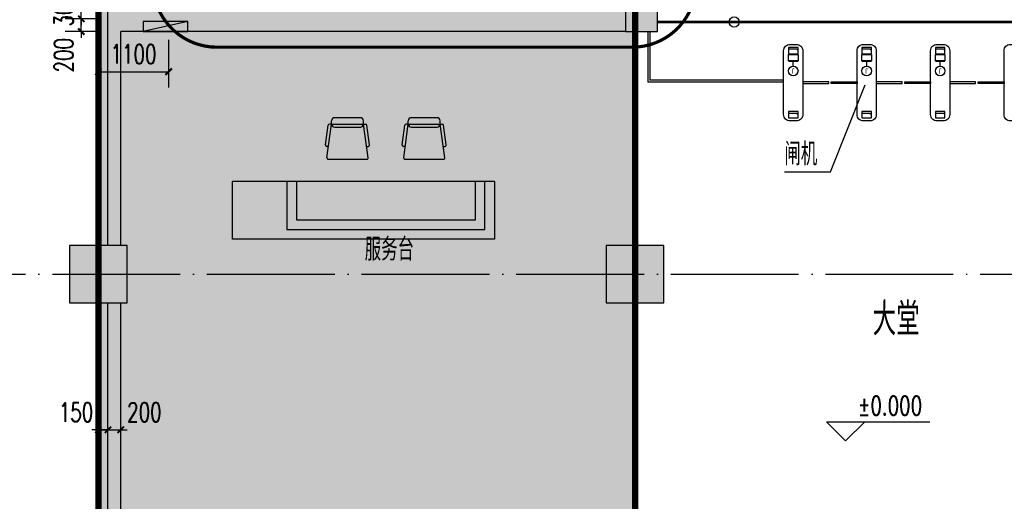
# Model space of a CAD drawing. Extents: x 797781 to 1255204, y 21234 to 1024248.
# Tile 146 of 256: x 928877 to 944287, y 184323 to 191865. Entities that reach past the tile are written whole.
import ezdxf
from ezdxf.enums import TextEntityAlignment as Align

# ---------------------------------------------------------------- set-up
doc = ezdxf.new("R2010")
doc.units = 0
doc.header["$LTSCALE"] = 1000
doc.header["$MEASUREMENT"] = 0
for name, pattern in [('( Hidden )', [0.375, 0.25, -0.125]), ('230303生产综合楼-平面图_t8$0$A40_001 核心筒$0$DASH', [0.35, 0.25, -0.1]), ('230303生产综合楼-平面图_t8$0$DASH', [0.35, 0.25, -0.1]), ('230303生产综合楼-平面图_t8$0$DOTE', [2.42, 2, -0.2, 0.02, -0.2]), ('230303生产综合楼-平面图_t8$0$建筑底图$0$DASH', [0.35, 0.25, -0.1])]:
    doc.linetypes.add(name, pattern=pattern)
for name, color, linetype in [('230303生产综合楼-平面图_t8$0$COLUMN', 40, 'Continuous'), ('230303生产综合楼-平面图_t8$0$DIM_ELEV', 3, 'Continuous'), ('230303生产综合楼-平面图_t8$0$DIM_IDEN', 3, 'Continuous'), ('230303生产综合楼-平面图_t8$0$DIM_SYMB', 3, 'Continuous'), ('230303生产综合楼-平面图_t8$0$DOTE', 1, '230303生产综合楼-平面图_t8$0$DOTE'), ('230303生产综合楼-平面图_t8$0$EM-开关面板-JYZS', 13, 'Continuous'), ('230303生产综合楼-平面图_t8$0$EM-强电插座-JYZS', 223, 'Continuous'), ('230303生产综合楼-平面图_t8$0$FF-fur（家具）', 8, 'Continuous'), ('230303生产综合楼-平面图_t8$0$FF-固定家具（不到顶）-JYZS', 153, 'Continuous'), ('230303生产综合楼-平面图_t8$0$FF-活动家具-JYZS', 34, 'Continuous'), ('230303生产综合楼-平面图_t8$0$PUB_DIM', 3, 'Continuous'), ('230303生产综合楼-平面图_t8$0$PUB_TEXT', 7, 'Continuous'), ('230303生产综合楼-平面图_t8$0$WALL', 40, 'Continuous'), ('EQUIP_消火栓', 7, 'Continuous'), ('PUB_HATCH', 8, 'Continuous'), ('防排烟', 7, 'Continuous')]:
    doc.layers.add(name, color=color, linetype=linetype)
doc.styles.add('230303生产综合楼-平面图_t8$0$_TCH_DIM', font='SIMPLEX', dxfattribs={"bigfont": 'GBCBIG'})
doc.styles.add('230303生产综合楼-平面图_T8$0$_TCH_DIM_T3', font='SIMPLEX', dxfattribs={"width": 0.705882, "bigfont": 'GBCBIG'})
doc.styles.add('230303生产综合楼-平面图_t8$0$宋体', font='txt')
doc.dimstyles.new('230303生产综合楼-平面图_T8$0$_TCH_ARCH&&100', dxfattribs={"dimtxt": 297.5, "dimasz": 100, "dimexe": 250, "dimexo": 300, "dimgap": 126.25, "dimtad": 1, "dimdec": 0, "dimzin": 0, "dimdsep": 46, "dimtxsty": '230303生产综合楼-平面图_T8$0$_TCH_DIM_T3', "dimblk": '230303生产综合楼-平面图_t8$0$_ArchTick', "dimcen": 0.09, "dimclrt": 7, "dimazin": 2, "dimtfac": 1, "dimtdec": 0, "dimtix": 1, "dimtmove": 2, "dimatfit": 3, "dimfxl": 1, "dimtolj": 1, "dimtzin": 0, "dimarcsym": 0})

# ---------------------------------------------------------------- blocks, each defined once
blk = doc.blocks.new('230303生产综合楼-平面图_t8$0$tt')
at = {"layer": '230303生产综合楼-平面图_t8$0$FF-fur（家具）'}
for p, q in [((13012, 205865), (13012, 205915)), ((13462, 205965), (13062, 205965)), ((13512, 205865), (13512, 205915)), ((12917, 205538), (12959, 205848)), ((12940, 205338), (13012, 205865)), ((13012, 205865), (12979, 205865)), ((13012, 205865), (13512, 205865)), ((13012, 205865), (13012, 205865)), ((13012, 205865), (13012, 205865)), ((13062, 205815), (13462, 205815)), ((13584, 205338), (13512, 205865)), ((13512, 205865), (13512, 205865)), ((13512, 205865), (13545, 205865)), ((13607, 205538), (13565, 205848)), ((12964, 205515), (12936, 205515)), ((13559, 205515), (13587, 205515)), ((12960, 205315), (13564, 205315))]:
    blk.add_line(p, q, dxfattribs=at)
for centre, radius, start, end in [((13062, 205915), 50, 90, 180), ((13462, 205915), 50, 0, 90), ((12979, 205845), 20, 90, 172.2348), ((13062, 205865), 50, 180, 270), ((13462, 205865), 50, 270, 0), ((13545, 205845), 20, 7.7652, 90), ((12936, 205535), 20, 172.2348, 270), ((13587, 205535), 20, 270, 7.7652), ((12960, 205335), 20, 172.2348, 270), ((13564, 205335), 20, 270, 7.7652)]:
    blk.add_arc(centre, radius, start, end, dxfattribs=at)
blk = doc.blocks.new('230303生产综合楼-平面图_t8$0$JYZS-门禁刷卡面板-壁装')
blk.add_lwpolyline([(-150, 0), (150, 0), (150, 200), (-150, 200)], close=True)
at = {"color": 8}
blk.add_lwpolyline([(-150, 150), (100, 150), (150, 100)], dxfattribs=at)
blk = doc.blocks.new('230303生产综合楼-平面图_t8$0$JYZS-预留电源接线盒-壁装')
for points in [[(-75, 0), (75, 0)], [(0, 75), (0, 0)]]:
    blk.add_lwpolyline(points)
blk.add_circle((0, 150), 75)
at = {"color": 8, "style": '230303生产综合楼-平面图_t8$0$宋体', "width": 0.8}
blk.add_text('J', height=80, dxfattribs=at).set_placement((0, 150), align=Align.MIDDLE_CENTER)
blk = doc.blocks.new('230303生产综合楼-平面图_t8$0$1FJJ')
at = {"layer": '230303生产综合楼-平面图_t8$0$FF-固定家具（不到顶）-JYZS', "color": 251, "linetype": '230303生产综合楼-平面图_t8$0$DASH', "ltscale": 10}
for p, q in [((901588, -63613), (901588, -64405)), ((901618, -63613), (901618, -64375)), ((903713, -64405), (901588, -64405)), ((903713, -64375), (901618, -64375))]:
    blk.add_line(p, q, dxfattribs=at)
at = {"layer": '230303生产综合楼-平面图_t8$0$FF-固定家具（不到顶）-JYZS'}
for points in [[(903713, -64913), (903713, -63913, -0.414214), (903813, -63813), (903913, -63813, -0.414214), (904013, -63913), (904013, -64913, -0.414214), (903913, -65013), (903813, -65013, -0.414214)], [(904863, -64913), (904863, -63913, -0.414214), (904963, -63813), (905063, -63813, -0.414214), (905163, -63913), (905163, -64913, -0.414214), (905063, -65013), (904963, -65013, -0.414214)], [(906013, -64913), (906013, -63913, -0.414214), (906113, -63813), (906213, -63813, -0.414214), (906313, -63913), (906313, -64913, -0.414214), (906213, -65013), (906113, -65013, -0.414214)], [(907163, -64913), (907163, -63913, -0.414214), (907263, -63813), (907363, -63813, -0.414214), (907463, -63913), (907463, -64913, -0.414214), (907363, -65013), (907263, -65013, -0.414214)]]:
    blk.add_lwpolyline(points, format="xyb", close=True, dxfattribs=at)
for points in [[(903938, -64070), (903788, -64070), (903788, -63970), (903938, -63970)], [(905088, -64070), (904938, -64070), (904938, -63970), (905088, -63970)], [(906238, -64070), (906088, -64070), (906088, -63970), (906238, -63970)]]:
    blk.add_lwpolyline(points, close=True, dxfattribs=at)
at = {"layer": '230303生产综合楼-平面图_t8$0$FF-固定家具（不到顶）-JYZS', "color": 251, "linetype": '230303生产综合楼-平面图_t8$0$DASH', "ltscale": 10}
for points in [[(904418, -64428), (904418, -64398), (904013, -64398), (904013, -64428)], [(904458, -64428), (904458, -64398), (904863, -64398), (904863, -64428)], [(905568, -64428), (905568, -64398), (905163, -64398), (905163, -64428)], [(905608, -64428), (905608, -64398), (906013, -64398), (906013, -64428)], [(906718, -64428), (906718, -64398), (906313, -64398), (906313, -64428)], [(906758, -64428), (906758, -64398), (907163, -64398), (907163, -64428)]]:
    blk.add_lwpolyline(points, close=True, dxfattribs=at)
at = {"layer": '230303生产综合楼-平面图_t8$0$FF-活动家具-JYZS'}
for p, q in [((899188, -65963), (895088, -65963)), ((895088, -66863), (895088, -65963)), ((899188, -65963), (899188, -66863)), ((899188, -66863), (895088, -66863))]:
    blk.add_line(p, q, dxfattribs=at)
at = {"layer": '230303生产综合楼-平面图_t8$0$FF-活动家具-JYZS', "color": 1, "linetype": '230303生产综合楼-平面图_t8$0$A40_001 核心筒$0$DASH', "ltscale": 50}
blk.add_lwpolyline([(895938, -65963), (895938, -66713), (899038, -66713), (899038, -65963)], dxfattribs=at)
at = {"layer": '230303生产综合楼-平面图_t8$0$FF-活动家具-JYZS'}
blk.add_lwpolyline([(896088, -65963), (896088, -66563), (898888, -66563), (898888, -65963)], dxfattribs=at)
at = {"layer": '230303生产综合楼-平面图_t8$0$EM-开关面板-JYZS', "xscale": 0.5, "yscale": 0.5, "zscale": 0.5}
for p in [(903863, -63960), (905013, -63960), (906163, -63960), (903863, -64963), (905013, -64963), (906163, -64963)]:
    blk.add_blockref('230303生产综合楼-平面图_t8$0$JYZS-门禁刷卡面板-壁装', p, dxfattribs=at)
at = {"layer": '230303生产综合楼-平面图_t8$0$EM-强电插座-JYZS', "rotation": 180}
for p in [(903863, -64080), (905013, -64080), (906163, -64080)]:
    blk.add_blockref('230303生产综合楼-平面图_t8$0$JYZS-预留电源接线盒-壁装', p, dxfattribs=at)
at = {"layer": '230303生产综合楼-平面图_t8$0$FF-活动家具-JYZS'}
for p in [(883626, -270926), (884826, -270926)]:
    blk.add_blockref('230303生产综合楼-平面图_t8$0$tt', p, dxfattribs=at)
blk = doc.blocks.new('230303生产综合楼-平面图_t8$0$_ArchTick')
at = {"color": 0, "linetype": 'ByBlock', "const_width": 0.3}
blk.add_lwpolyline([(-0.5, -0.5), (0.5, 0.5)], dxfattribs=at)
blk = doc.blocks.new('*D6284')
at = {"layer": '230303生产综合楼-平面图_t8$0$PUB_DIM', "color": 0, "lineweight": -2, "transparency": 16777216}
for p, q in [((1151188, -20638), (1151188, -21389)), ((1152288, -20638), (1152288, -21389)), ((1151188, -21139), (1152288, -21139))]:
    blk.add_line(p, q, dxfattribs=at)
at = {"layer": 'Defpoints', "color": 0, "transparency": 16777216}
for p in [(1151188, -20338), (1152288, -20338), (1152288, -21139)]:
    blk.add_point(p, dxfattribs=at)
at = {"layer": '230303生产综合楼-平面图_t8$0$PUB_DIM', "color": 0, "lineweight": -2, "transparency": 16777216, "xscale": 100, "yscale": 100, "zscale": 100, "rotation": 180}
blk.add_blockref('230303生产综合楼-平面图_t8$0$_ArchTick', (1151188, -21139), dxfattribs=at)
at = {"layer": '230303生产综合楼-平面图_t8$0$PUB_DIM', "color": 0, "lineweight": -2, "transparency": 16777216, "xscale": 100, "yscale": 100, "zscale": 100}
blk.add_blockref('230303生产综合楼-平面图_t8$0$_ArchTick', (1152288, -21139), dxfattribs=at)
at = {"layer": '230303生产综合楼-平面图_t8$0$PUB_DIM', "color": 7, "transparency": 16777216, "insert": (1151738, -20864), "char_height": 297.5, "attachment_point": 5, "style": '230303生产综合楼-平面图_T8$0$_TCH_DIM_T3'}
blk.add_mtext('\\A1;1100', dxfattribs=at)
blk = doc.blocks.new('$TwtSys$00000434')
for p, q in [((-0.5, 0.5), (-0.5, -0.5)), ((-0.5, -0.5), (0.5, 0.5)), ((0.5, 0.5), (-0.5, 0.5)), ((0.5, -0.5), (0.5, 0.5)), ((-0.5, -0.5), (0.5, -0.5))]:
    blk.add_line(p, q)
blk.add_solid([(0.5, -0.5), (0.5, 0.5), (-0.5, -0.5)])
blk = doc.blocks.new('*D1336')
at = {"layer": '230303生产综合楼-平面图_t8$0$PUB_DIM', "color": 0, "lineweight": -2, "transparency": 16777216}
for p, q in [((930158, 191879), (929590, 191879)), ((929840, 191879), (929840, 191979)), ((929840, 191679), (929840, 191879)), ((930158, 191679), (929590, 191679)), ((929840, 191679), (929840, 191579))]:
    blk.add_line(p, q, dxfattribs=at)
at = {"layer": 'Defpoints', "color": 0, "transparency": 16777216}
for p in [(929840, 191879), (930458, 191879), (930458, 191679)]:
    blk.add_point(p, dxfattribs=at)
at = {"layer": '230303生产综合楼-平面图_t8$0$PUB_DIM', "color": 0, "lineweight": -2, "transparency": 16777216, "xscale": 100, "yscale": 100, "zscale": 100}
for p, rotation in [((929840, 191879), 270), ((929840, 191679), 90)]:
    blk.add_blockref('230303生产综合楼-平面图_t8$0$_ArchTick', p, dxfattribs=dict(at, rotation=rotation))
at = {"layer": '230303生产综合楼-平面图_t8$0$PUB_DIM', "color": 7, "transparency": 16777216, "insert": (929565, 191309), "char_height": 297.5, "attachment_point": 5, "rotation": 90, "style": '230303生产综合楼-平面图_T8$0$_TCH_DIM_T3'}
blk.add_mtext('\\A1;200', dxfattribs=at)
blk = doc.blocks.new('*D1337')
at = {"layer": '230303生产综合楼-平面图_t8$0$PUB_DIM', "color": 0, "lineweight": -2, "transparency": 16777216}
for p, q in [((930158, 192179), (929590, 192179)), ((929840, 192179), (929840, 192279)), ((929840, 191879), (929840, 192179)), ((930158, 191879), (929590, 191879)), ((929840, 191879), (929840, 191779))]:
    blk.add_line(p, q, dxfattribs=at)
at = {"layer": 'Defpoints', "color": 0, "transparency": 16777216}
for p in [(929840, 192179), (930458, 192179), (930458, 191879)]:
    blk.add_point(p, dxfattribs=at)
at = {"layer": '230303生产综合楼-平面图_t8$0$PUB_DIM', "color": 0, "lineweight": -2, "transparency": 16777216, "xscale": 100, "yscale": 100, "zscale": 100}
for p, rotation in [((929840, 192179), 270), ((929840, 191879), 90)]:
    blk.add_blockref('230303生产综合楼-平面图_t8$0$_ArchTick', p, dxfattribs=dict(at, rotation=rotation))
at = {"layer": '230303生产综合楼-平面图_t8$0$PUB_DIM', "color": 7, "transparency": 16777216, "insert": (929565, 192029), "char_height": 297.5, "attachment_point": 5, "rotation": 90, "style": '230303生产综合楼-平面图_T8$0$_TCH_DIM_T3'}
blk.add_mtext('\\A1;300', dxfattribs=at)
blk = doc.blocks.new('*D1340')
at = {"layer": '230303生产综合楼-平面图_t8$0$PUB_DIM', "color": 0, "lineweight": -2, "transparency": 16777216}
for p, q in [((930108, 185576), (930108, 185693)), ((930258, 185576), (930258, 185693)), ((930108, 185443), (930008, 185443)), ((930108, 185443), (930258, 185443)), ((930258, 185443), (930358, 185443))]:
    blk.add_line(p, q, dxfattribs=at)
at = {"layer": 'Defpoints', "color": 0, "transparency": 16777216}
for p in [(930258, 185443), (930108, 185276), (930258, 185276)]:
    blk.add_point(p, dxfattribs=at)
at = {"layer": '230303生产综合楼-平面图_t8$0$PUB_DIM', "color": 0, "lineweight": -2, "transparency": 16777216, "xscale": 100, "yscale": 100, "zscale": 100}
blk.add_blockref('230303生产综合楼-平面图_t8$0$_ArchTick', (930108, 185443), dxfattribs=at)
at = {"layer": '230303生产综合楼-平面图_t8$0$PUB_DIM', "color": 0, "lineweight": -2, "transparency": 16777216, "xscale": 100, "yscale": 100, "zscale": 100, "rotation": 180}
blk.add_blockref('230303生产综合楼-平面图_t8$0$_ArchTick', (930258, 185443), dxfattribs=at)
at = {"layer": '230303生产综合楼-平面图_t8$0$PUB_DIM', "color": 7, "transparency": 16777216, "insert": (929758, 185718), "char_height": 297.5, "attachment_point": 5, "style": '230303生产综合楼-平面图_T8$0$_TCH_DIM_T3'}
blk.add_mtext('\\A1;150', dxfattribs=at)
blk = doc.blocks.new('*D1341')
at = {"layer": '230303生产综合楼-平面图_t8$0$PUB_DIM', "color": 0, "lineweight": -2, "transparency": 16777216}
for p, q in [((930258, 185576), (930258, 185693)), ((930458, 185576), (930458, 185693)), ((930258, 185443), (930158, 185443)), ((930258, 185443), (930458, 185443)), ((930458, 185443), (930558, 185443))]:
    blk.add_line(p, q, dxfattribs=at)
at = {"layer": 'Defpoints', "color": 0, "transparency": 16777216}
for p in [(930458, 185443), (930258, 185276), (930458, 185276)]:
    blk.add_point(p, dxfattribs=at)
at = {"layer": '230303生产综合楼-平面图_t8$0$PUB_DIM', "color": 0, "lineweight": -2, "transparency": 16777216, "xscale": 100, "yscale": 100, "zscale": 100}
blk.add_blockref('230303生产综合楼-平面图_t8$0$_ArchTick', (930258, 185443), dxfattribs=at)
at = {"layer": '230303生产综合楼-平面图_t8$0$PUB_DIM', "color": 0, "lineweight": -2, "transparency": 16777216, "xscale": 100, "yscale": 100, "zscale": 100, "rotation": 180}
blk.add_blockref('230303生产综合楼-平面图_t8$0$_ArchTick', (930458, 185443), dxfattribs=at)
at = {"layer": '230303生产综合楼-平面图_t8$0$PUB_DIM', "color": 7, "transparency": 16777216, "insert": (930828, 185718), "char_height": 297.5, "attachment_point": 5, "style": '230303生产综合楼-平面图_T8$0$_TCH_DIM_T3'}
blk.add_mtext('\\A1;200', dxfattribs=at)
blk = doc.blocks.new('_FZH')
blk.add_lwpolyline([(-0.5, -0.5), (0.5, -0.5), (0.5, 0.5), (-0.5, 0.5)], close=True)
at = {"layer": 'PUB_HATCH'}
blk.add_solid([(-0.5, -0.5), (0.5, -0.5), (-0.5, 0.5), (0.5, 0.5)], dxfattribs=at)
blk = doc.blocks.new('230303生产综合楼-平面图_t8$0$1-XHS')
at = {"layer": 'EQUIP_消火栓', "xscale": 700, "yscale": 160, "zscale": 700, "rotation": 180.0000000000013}
blk.add_blockref('$TwtSys$00000434', (1152238.1, -20430.7), dxfattribs=at)
at = {"layer": '230303生产综合楼-平面图_t8$0$PUB_DIM'}
dim = blk.add_aligned_dim(p1=(1151188.1, -20338.4), p2=(1152288.2, -20338.4), distance=-801, dimstyle='230303生产综合楼-平面图_T8$0$_TCH_ARCH&&100', dxfattribs=at)
dim.commit()
dim.dimension.update_dxf_attribs({"geometry": '*D6284', "text_midpoint": (1151738.1, -20864.4)})

msp = doc.modelspace()

# ---------------------------------------------------------------- hatches: boundary and pattern name
at = {"layer": 'PUB_HATCH'}
h = msp.add_hatch(dxfattribs=at)
h.set_pattern_fill('DOTS', color=256, scale=150)
h.set_pattern_definition([(0, (0, 0), (119.0625, 238.125), [0, -238.125])])
h.paths.add_polyline_path([(930108.6, 181429.2), (938508.6, 181429.2), (938508.6, 204679.2), (930108.6, 204679.2)])

# ---------------------------------------------------------------- linework, layer by layer
at = {"color": 2, "linetype": '230303生产综合楼-平面图_t8$0$建筑底图$0$DASH', "const_width": 100}
msp.add_lwpolyline([(930108.6, 181429.2), (938508.6, 181429.2), (938508.6, 204679.2), (930108.6, 204679.2)], close=True, dxfattribs=at)
at = {"color": 6, "const_width": 50}
msp.add_lwpolyline([(930963.5, 192434.4, 0.4142136), (931963.5, 191434.4), (938463.5, 191434.4, 0.4142136), (939463.5, 192434.4), (939463.5, 200434.4, 0.4142136), (938463.5, 201434.4), (931963.5, 201434.4, 0.4142136), (930963.5, 200434.4)], format="xyb", close=True, dxfattribs=at)
at = {"layer": '230303生产综合楼-平面图_t8$0$DIM_ELEV'}
for p, q in [((941803.2, 185267.2), (941503.2, 185567.2)), ((941503.2, 185567.2), (943123.2, 185567.2)), ((941803.2, 185267.2), (942103.2, 185567.2))]:
    msp.add_line(p, q, dxfattribs=at)
at = {"layer": '230303生产综合楼-平面图_t8$0$DIM_IDEN'}
msp.add_circle((940060.5, 191829.2), 80, dxfattribs=at)
at = {"layer": '230303生产综合楼-平面图_t8$0$DIM_SYMB'}
msp.add_lwpolyline([(940844.7, 189481), (941568, 189481), (942111.3, 190845)], dxfattribs=at)
at = {"layer": '230303生产综合楼-平面图_t8$0$DOTE'}
for p, q in [((930108, 176379.2), (930108, 207979.2)), ((938508, 176379.2), (938508, 207979.2)), ((895508, 187879.2), (989908, 187879.2))]:
    msp.add_line(p, q, dxfattribs=at)
at = {"layer": '230303生产综合楼-平面图_t8$0$WALL'}
for p, q in [((930258, 191779.5), (930258, 192379.5)), ((930258, 188329.2), (930258, 191779.5)), ((931908, 191679.2), (930458, 191679.2)), ((930458, 188329.2), (930458, 191679.2)), ((934558, 191679.2), (931908, 191679.2)), ((938358, 191679.2), (934558, 191679.2)), ((930258, 183229.2), (930258, 187429.2)), ((930458, 183129.2), (930458, 187429.2))]:
    msp.add_line(p, q, dxfattribs=at)
at = {"layer": '防排烟', "color": 1, "linetype": '( Hidden )', "const_width": 40}
msp.add_lwpolyline([(938858, 191829.2), (946808, 191829.2)], dxfattribs=at)

# ---------------------------------------------------------------- block references
for name, p in [('230303生产综合楼-平面图_t8$0$1-XHS', (-221080.1, 212189.9)), ('230303生产综合楼-平面图_t8$0$1FJJ', (37120.4, 255291.8))]:
    msp.add_blockref(name, p)
at = {"layer": '230303生产综合楼-平面图_t8$0$COLUMN', "rotation": 270}
for p, xscale, yscale, zscale in [((938608, 191929.2), 500, 500, 500), ((930108, 187879.2), 900, 900, 900), ((938508, 187879.2), 900, 900, 900)]:
    msp.add_blockref('_FZH', p, dxfattribs=dict(at, xscale=xscale, yscale=yscale, zscale=zscale))

# ---------------------------------------------------------------- texts
at = {"layer": '230303生产综合楼-平面图_t8$0$PUB_TEXT', "style": '230303生产综合楼-平面图_t8$0$_TCH_DIM'}
for s, height, p in [('闸机', 357.45, (940844.7, 189582.2)), ('服务台', 357.45, (934276.9, 188090.1)), ('大堂', 510.64, (942227.2, 186920.4))]:
    msp.add_text(s, height=height, dxfattribs=at).set_placement(p)
at = {"layer": '230303生产综合楼-平面图_t8$0$PUB_TEXT', "style": '230303生产综合楼-平面图_t8$0$_TCH_DIM', "width": 0.705882}
msp.add_text('%%P0.000', height=297.5, dxfattribs=at).set_placement((941993.2, 185672.2))

# ---------------------------------------------------------------- dimensions: what is measured, and where the dimension line sits
at = {"layer": '230303生产综合楼-平面图_t8$0$PUB_DIM'}
dim = msp.add_aligned_dim(p1=(930458, 191879.2), p2=(930458, 192179.5), distance=618, dimstyle='230303生产综合楼-平面图_T8$0$_TCH_ARCH&&100', dxfattribs=at)
dim.commit()
dim.dimension.update_dxf_attribs({"geometry": '*D1337', "text_midpoint": (929565, 192029.3)})
for base, p1, p2, angle, picture, middle in [((929840, 191879.2), (930458, 191679.2), (930458, 191879.2), 90, '*D1336', (929565, 191309.2)), ((930258, 185443.3), (930108, 185276.1), (930258, 185276.1), 0, '*D1340', (929758, 185718.3)), ((930458, 185443.3), (930258, 185276.1), (930458, 185276.1), 0, '*D1341', (930828, 185718.3))]:
    dim = msp.add_linear_dim(base=base, p1=p1, p2=p2, angle=angle, dimstyle='230303生产综合楼-平面图_T8$0$_TCH_ARCH&&100', dxfattribs=at)
    dim.commit()
    dim.dimension.update_dxf_attribs({"geometry": picture, "text_midpoint": middle, "dimtype": 161})

doc.saveas('drawing.dxf')
